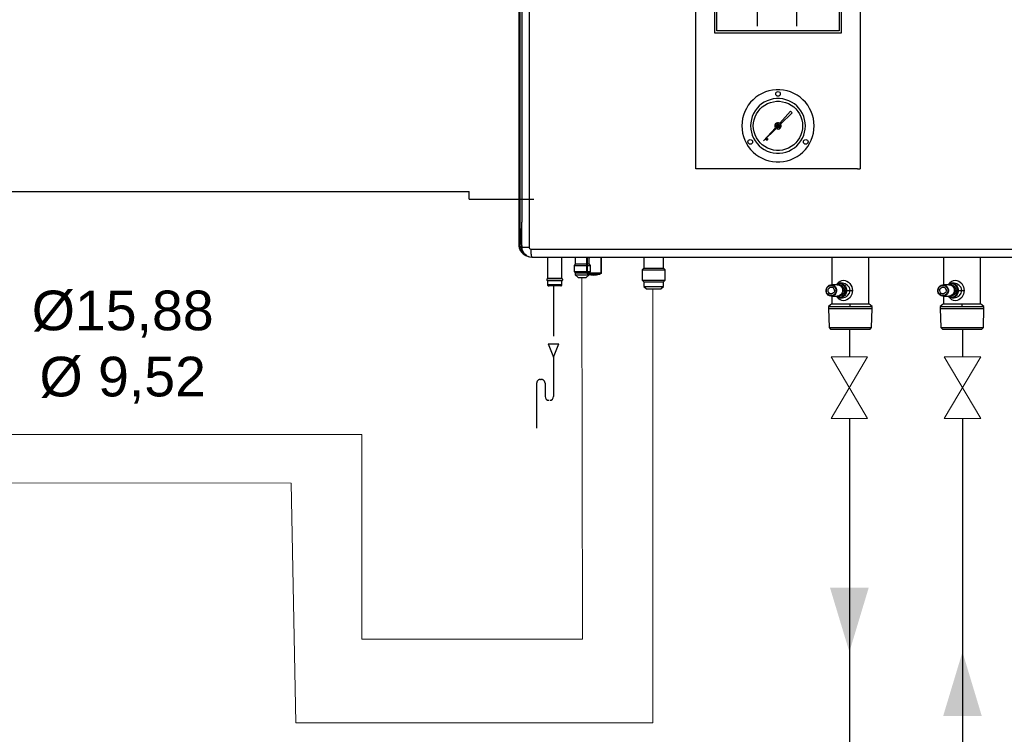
# Model space of a CAD drawing. Header units: millimetres. Extents: x 50532 to 99257, y 49161 to 61325.
# Tile 142 of 256: x 76653 to 77103, y 51396 to 51722. Entities that reach past the tile are written whole.
import ezdxf
from ezdxf.lldxf.tags import DXFTag

# ---------------------------------------------------------------- set-up
doc = ezdxf.new("R2010")
doc.units = ezdxf.units.MM
doc.linetypes.add('CENTER', pattern=[2, 1.25, -0.25, 0.25, -0.25])
doc.linetypes.add('HIDDEN', pattern=[9.525, 6.35, -3.175])
for name, color, linetype in [('AQUAREA', 7, 'Continuous'), ('REFRIGERANTE', 251, 'Continuous'), ('SCRITTE', 7, 'Continuous'), ('SIMBOLI IDRAULICI', 7, 'Continuous')]:
    doc.layers.add(name, color=color, linetype=linetype)
doc.layers.add('COLLEGAMENTI ELETTRICI', color=3, linetype='Continuous', lineweight=30)
doc.layers.add('RITORNO', color=160, linetype='Continuous', lineweight=30)
doc.layers.add('IS_Powrót', color=5, linetype='DASH', lineweight=30, true_color=0x0000ff)
doc.layers.add('IS_Zasilanie', color=1, linetype='SOLID', lineweight=30, true_color=0xff0000)
doc.styles.get("Standard").update_dxf_attribs({"font": 'GOTHIC.TTF'})
tags = doc.linetypes.add('DASH', pattern=[15, 10, -5]).pattern_tags.tags
tags[6:7] = [DXFTag(74, 4), DXFTag(75, 0), DXFTag(340, '0'), DXFTag(46, 0.0), DXFTag(50, 0.0), DXFTag(44, 0.0), DXFTag(45, 0.0)]
tags[4:5] = [DXFTag(74, 4), DXFTag(75, 0), DXFTag(340, '0'), DXFTag(46, 0.0), DXFTag(50, 0.0), DXFTag(44, 0.0), DXFTag(45, 0.0)]
tags = doc.linetypes.add('SOLID', pattern=[10, 10, 0]).pattern_tags.tags
tags[6:7] = [DXFTag(74, 4), DXFTag(75, 0), DXFTag(340, '0'), DXFTag(46, 0.0), DXFTag(50, 0.0), DXFTag(44, 0.0), DXFTag(45, 0.0)]
tags[4:5] = [DXFTag(74, 4), DXFTag(75, 0), DXFTag(340, '0'), DXFTag(46, 0.0), DXFTag(50, 0.0), DXFTag(44, 0.0), DXFTag(45, 0.0)]

# ---------------------------------------------------------------- blocks, each defined once
blk = doc.blocks.new('Rubinetto')
at = {"layer": 'SIMBOLI IDRAULICI', "lineweight": 13}
for p, q in [((-2.587, 0.762), (0, -0.762)), ((0, 0.762), (-2.587, -0.762)), ((-2.587, 0.762), (-2.587, -0.762)), ((0, 0.762), (0, -0.762))]:
    blk.add_line(p, q, dxfattribs=at)
blk = doc.blocks.new('serie h')
at = {"layer": 'AQUAREA', "lineweight": -3}
for p, q in [((21774.58, -263.01), (21774.58, -270.42)), ((21779.51, -263.01), (21779.51, -270.42))]:
    blk.add_line(p, q, dxfattribs=at)
at = {"layer": 'AQUAREA', "linetype": 'HIDDEN'}
for p, q in [((21748.91, -303.14), (21748.91, -310.47)), ((21748.23, -310.47), (21748.91, -312.15)), ((21748.23, -310.47), (21749.58, -310.47)), ((21748.91, -312.15), (21749.58, -310.47)), ((21748.91, -312.15), (21748.91, -317.09)), ((21747.26, -314.93), (21747.36, -314.93)), ((21746.78, -315.41), (21746.78, -321.07)), ((21747.84, -315.41), (21747.84, -317.09))]:
    blk.add_line(p, q, dxfattribs=at)
at = {"layer": 'AQUAREA', "lineweight": -3}
for points in [[(21744.53, -184.99), (21744.53, -297.92)], [(21744.53, -184.99), (21744.53, -297.92)], [(21744.71, -297.92), (21744.71, -184.99)], [(21744.71, -297.92), (21744.71, -184.99)], [(21744.92, -185.12), (21744.92, -277)], [(21744.92, -185.12), (21744.92, -277)], [(21745.84, -185.12), (21745.84, -298.26)], [(21745.84, -185.12), (21745.84, -298.26)], [(21766.85, -288.39), (21766.85, -251.07), (21787.53, -251.07), (21787.53, -288.39)], [(21744.92, -277), (21744.92, -295.12)], [(21781.74, -282.98), (21781.72, -282.52), (21781.65, -282.06), (21781.53, -281.62), (21781.37, -281.18), (21781.17, -280.77), (21780.93, -280.38), (21780.64, -280.01), (21780.33, -279.68), (21779.98, -279.38), (21779.6, -279.11), (21779.19, -278.89), (21778.77, -278.71), (21778.33, -278.57), (21777.88, -278.48), (21777.42, -278.43), (21776.96, -278.43), (21776.5, -278.48), (21776.05, -278.57), (21775.61, -278.71), (21775.18, -278.89), (21774.78, -279.11), (21774.4, -279.38), (21774.05, -279.68), (21773.73, -280.01), (21773.45, -280.38), (21773.21, -280.77), (21773, -281.18), (21772.84, -281.62), (21772.73, -282.06), (21772.66, -282.52), (21772.63, -282.98)], [(21776.9, -278.94), (21776.92, -278.83), (21776.98, -278.74), (21777.08, -278.67), (21777.19, -278.65), (21777.3, -278.67), (21777.4, -278.74), (21777.46, -278.83), (21777.48, -278.94)], [(21777.48, -278.94), (21777.46, -279.06), (21777.4, -279.15), (21777.3, -279.22), (21777.19, -279.24), (21777.08, -279.22), (21776.98, -279.15), (21776.92, -279.06), (21776.9, -278.94)], [(21780.64, -282.98), (21780.61, -282.58), (21780.54, -282.18), (21780.43, -281.8), (21780.27, -281.43), (21780.07, -281.08), (21779.83, -280.76), (21779.55, -280.47), (21779.25, -280.21), (21778.91, -279.99), (21778.55, -279.81), (21778.18, -279.68), (21777.79, -279.58), (21777.39, -279.54), (21776.99, -279.54), (21776.59, -279.58), (21776.2, -279.68), (21775.82, -279.81), (21775.46, -279.99), (21775.13, -280.21), (21774.82, -280.47), (21774.55, -280.76), (21774.31, -281.08), (21774.11, -281.43), (21773.95, -281.8), (21773.83, -282.18), (21773.76, -282.58), (21773.74, -282.98)], [(21774.08, -282.98), (21774.11, -282.59), (21774.18, -282.21), (21774.3, -281.84), (21774.47, -281.48), (21774.68, -281.15), (21774.93, -280.85), (21775.21, -280.59), (21775.53, -280.36), (21775.87, -280.17), (21776.23, -280.03), (21776.61, -279.93), (21776.99, -279.88), (21777.38, -279.88), (21777.77, -279.93), (21778.15, -280.03), (21778.51, -280.17), (21778.85, -280.36), (21779.17, -280.59), (21779.45, -280.85), (21779.7, -281.15), (21779.91, -281.48), (21780.07, -281.84), (21780.19, -282.21), (21780.27, -282.59), (21780.29, -282.98)], [(21778.75, -281.13), (21777.4, -282.63)], [(21777.52, -282.75), (21778.96, -281.33)], [(21778.96, -281.33), (21778.75, -281.13)], [(21777.4, -282.63), (21777.27, -282.58), (21777.13, -282.58), (21777, -282.62), (21776.89, -282.71), (21776.81, -282.83), (21776.79, -282.96), (21776.8, -283.1), (21776.87, -283.22)], [(21776.9, -282.98), (21776.92, -282.87), (21776.99, -282.78), (21777.08, -282.71), (21777.19, -282.69), (21777.3, -282.71), (21777.39, -282.78), (21777.45, -282.87), (21777.47, -282.98)], [(21776.96, -283.31), (21777.09, -283.37), (21777.22, -283.38), (21777.36, -283.34), (21777.47, -283.27), (21777.55, -283.15), (21777.59, -283.02), (21777.58, -282.88), (21777.52, -282.75)], [(21777.03, -282.98), (21777.04, -282.92), (21777.08, -282.87), (21777.13, -282.83), (21777.19, -282.82), (21777.25, -282.83), (21777.3, -282.87), (21777.33, -282.92), (21777.34, -282.98)], [(21772.63, -282.98), (21772.66, -283.44), (21772.73, -283.9), (21772.84, -284.34), (21773, -284.77), (21773.21, -285.19), (21773.45, -285.58), (21773.73, -285.95), (21774.05, -286.28), (21774.4, -286.58), (21774.78, -286.84), (21775.18, -287.07), (21775.61, -287.25), (21776.05, -287.39), (21776.5, -287.48), (21776.96, -287.53), (21777.42, -287.53), (21777.88, -287.48), (21778.33, -287.39), (21778.77, -287.25), (21779.19, -287.07), (21779.6, -286.84), (21779.98, -286.58), (21780.33, -286.28), (21780.64, -285.95), (21780.93, -285.58), (21781.17, -285.19), (21781.37, -284.77), (21781.53, -284.34), (21781.65, -283.9), (21781.72, -283.44), (21781.74, -282.98)], [(21773.74, -282.98), (21773.76, -283.38), (21773.83, -283.77), (21773.95, -284.16), (21774.11, -284.53), (21774.31, -284.87), (21774.55, -285.2), (21774.82, -285.49), (21775.13, -285.74), (21775.46, -285.97), (21775.82, -286.15), (21776.2, -286.28), (21776.59, -286.37), (21776.99, -286.42), (21777.39, -286.42), (21777.79, -286.37), (21778.18, -286.28), (21778.55, -286.15), (21778.91, -285.97), (21779.25, -285.74), (21779.55, -285.49), (21779.83, -285.2), (21780.07, -284.87), (21780.27, -284.53), (21780.43, -284.16), (21780.54, -283.77), (21780.61, -283.38), (21780.64, -282.98)], [(21780.29, -282.98), (21780.27, -283.37), (21780.19, -283.75), (21780.07, -284.12), (21779.91, -284.47), (21779.7, -284.8), (21779.45, -285.1), (21779.17, -285.37), (21778.85, -285.6), (21778.51, -285.79), (21778.15, -285.93), (21777.77, -286.03), (21777.38, -286.08), (21776.99, -286.08), (21776.61, -286.03), (21776.23, -285.93), (21775.87, -285.79), (21775.53, -285.6), (21775.21, -285.37), (21774.93, -285.1), (21774.68, -284.8), (21774.47, -284.47), (21774.3, -284.12), (21774.18, -283.75), (21774.11, -283.37), (21774.08, -282.98)], [(21776.87, -283.22), (21775.38, -284.88)], [(21775.38, -284.88), (21776.96, -283.31)], [(21777.47, -282.98), (21777.45, -283.09), (21777.39, -283.18), (21777.3, -283.24), (21777.19, -283.27), (21777.08, -283.24), (21776.99, -283.18), (21776.92, -283.09), (21776.9, -282.98)], [(21777.03, -282.98), (21777.01, -282.98), (21776.98, -282.98), (21776.96, -282.98), (21776.94, -282.98), (21776.92, -282.98), (21776.91, -282.98), (21776.9, -282.98), (21776.9, -282.98)], [(21777.34, -282.98), (21777.33, -283.04), (21777.3, -283.09), (21777.25, -283.12), (21777.19, -283.14), (21777.13, -283.12), (21777.08, -283.09), (21777.04, -283.04), (21777.03, -282.98)], [(21777.06, -283), (21777.06, -282.95)], [(21777.06, -282.95), (21777.16, -282.95)], [(21777.16, -283), (21777.06, -283)], [(21777.16, -282.95), (21777.16, -282.85)], [(21777.16, -282.85), (21777.21, -282.85)], [(21777.16, -283.11), (21777.16, -283)], [(21777.21, -283.11), (21777.16, -283.11)], [(21777.21, -282.85), (21777.21, -282.95)], [(21777.21, -282.95), (21777.32, -282.95)], [(21777.32, -283), (21777.21, -283)], [(21777.21, -283), (21777.21, -283.11)], [(21777.32, -282.95), (21777.32, -283)], [(21777.47, -282.98), (21777.47, -282.98), (21777.46, -282.98), (21777.45, -282.98), (21777.44, -282.98), (21777.42, -282.98), (21777.39, -282.98), (21777.37, -282.98), (21777.34, -282.98)], [(21773.4, -285), (21773.42, -284.88), (21773.49, -284.79), (21773.58, -284.73), (21773.69, -284.7), (21773.81, -284.73), (21773.9, -284.79), (21773.97, -284.88), (21773.99, -285)], [(21773.99, -285), (21773.97, -285.11), (21773.9, -285.2), (21773.81, -285.27), (21773.69, -285.29), (21773.58, -285.27), (21773.49, -285.2), (21773.42, -285.11), (21773.4, -285)], [(21775.65, -284.67), (21775.66, -284.63), (21775.68, -284.59), (21775.72, -284.57), (21775.77, -284.56), (21775.81, -284.57), (21775.85, -284.59), (21775.87, -284.63), (21775.88, -284.67)], [(21775.88, -284.67), (21775.87, -284.72), (21775.85, -284.76), (21775.81, -284.78), (21775.77, -284.79), (21775.72, -284.78), (21775.68, -284.76), (21775.66, -284.72), (21775.65, -284.67)], [(21780.39, -285), (21780.41, -284.88), (21780.47, -284.79), (21780.57, -284.73), (21780.68, -284.7), (21780.79, -284.73), (21780.89, -284.79), (21780.95, -284.88), (21780.97, -285)], [(21780.97, -285), (21780.95, -285.11), (21780.89, -285.2), (21780.79, -285.27), (21780.68, -285.29), (21780.57, -285.27), (21780.47, -285.2), (21780.41, -285.11), (21780.39, -285)], [(21767.16, -288.39), (21767.1, -288.39), (21767.02, -288.39), (21766.94, -288.39), (21766.85, -288.39)], [(21767.31, -288.39), (21767.16, -288.39)], [(21767.61, -288.39), (21767.53, -288.39), (21767.45, -288.39), (21767.37, -288.39), (21767.31, -288.39)], [(21786.77, -288.39), (21767.61, -288.39)], [(21787.06, -288.39), (21787, -288.39), (21786.93, -288.39), (21786.85, -288.39), (21786.77, -288.39)], [(21787.22, -288.39), (21787.06, -288.39)], [(21787.22, -288.39), (21787.28, -288.39), (21787.36, -288.39), (21787.44, -288.39), (21787.53, -288.39)], [(21744.92, -298.26), (21744.92, -295.12)], [(21744.86, -296.1), (21744.84, -296.07), (21744.83, -296.03), (21744.83, -295.99), (21744.84, -295.96), (21744.86, -295.93), (21744.89, -295.9), (21744.92, -295.89)], [(21744.84, -295.95), (21744.84, -295.97), (21744.84, -296.07)], [(21744.89, -296.18), (21744.89, -296.17), (21744.89, -296.16), (21744.89, -296.15), (21744.88, -296.14), (21744.88, -296.13), (21744.87, -296.12), (21744.87, -296.11), (21744.86, -296.1)], [(21744.89, -297.92), (21744.89, -296.18)], [(21744.89, -296.4), (21744.92, -296.4)], [(21744.53, -297.92), (21744.53, -298.03), (21744.54, -298.14), (21744.56, -298.25), (21744.59, -298.36), (21744.62, -298.46), (21744.67, -298.57), (21744.71, -298.67), (21744.77, -298.76)], [(21744.71, -297.92), (21744.67, -297.92), (21744.64, -297.92), (21744.61, -297.92), (21744.58, -297.92), (21744.56, -297.92), (21744.54, -297.92), (21744.53, -297.92), (21744.53, -297.92)], [(21744.89, -298.61), (21744.85, -298.53), (21744.81, -298.45), (21744.78, -298.37), (21744.76, -298.28), (21744.74, -298.19), (21744.72, -298.1), (21744.71, -298.01), (21744.71, -297.92)], [(21744.77, -298.76), (21744.76, -298.74), (21744.75, -298.73), (21744.75, -298.72), (21744.74, -298.71), (21744.74, -298.71), (21744.75, -298.7)], [(21744.89, -298.61), (21744.87, -298.63), (21744.85, -298.64), (21744.83, -298.65), (21744.8, -298.67), (21744.79, -298.68), (21744.77, -298.69), (21744.76, -298.69), (21744.75, -298.7)], [(21744.85, -298.71), (21744.77, -298.76)], [(21744.77, -298.76), (21744.84, -298.86), (21744.92, -298.95), (21745, -299.04), (21745.09, -299.12), (21745.19, -299.2), (21745.29, -299.26), (21745.39, -299.32), (21745.5, -299.37)], [(21744.85, -298.71), (21744.84, -298.7), (21744.83, -298.68), (21744.83, -298.67), (21744.83, -298.66), (21744.84, -298.65), (21744.84, -298.65)], [(21745.5, -299.27), (21745.41, -299.23), (21745.31, -299.17), (21745.22, -299.11), (21745.13, -299.04), (21745.05, -298.97), (21744.98, -298.89), (21744.91, -298.8), (21744.85, -298.71)], [(21745.11, -298.96), (21744.93, -298.74), (21744.87, -298.63)], [(21745.11, -298.96), (21744.93, -298.74), (21744.87, -298.63)], [(21744.89, -297.92), (21744.89, -297.99), (21744.9, -298.05), (21744.91, -298.11), (21744.92, -298.17)], [(21744.92, -297.92), (21744.89, -297.92)], [(21744.94, -298.58), (21744.89, -298.61)], [(21746.21, -299.55), (21745.92, -299.52), (21745.52, -299.35), (21745.2, -299.06), (21744.99, -298.69), (21744.92, -298.26)], [(21744.92, -298.26), (21744.94, -298.26), (21744.99, -298.26), (21745.07, -298.26), (21745.18, -298.26), (21745.32, -298.26), (21745.48, -298.26), (21745.66, -298.26), (21745.84, -298.26)], [(21744.94, -298.67), (21744.92, -298.62)], [(21744.94, -298.58), (21744.96, -298.57), (21744.97, -298.56)], [(21745.06, -298.82), (21744.94, -298.67)], [(21744.94, -298.67), (21745.01, -298.83), (21745.11, -298.96)], [(21745.84, -298.26), (21745.85, -298.34), (21745.89, -298.42), (21745.96, -298.47), (21746.03, -298.5), (21746.09, -298.51)], [(21746.09, -298.51), (21749.73, -298.51), (21753.39, -298.51), (21757.04, -298.51), (21760.7, -298.51), (21764.36, -298.51), (21768.02, -298.51), (21771.69, -298.51), (21775.36, -298.51), (21779.02, -298.51), (21782.69, -298.51), (21786.35, -298.51), (21790.02, -298.51), (21793.68, -298.51), (21797.34, -298.51), (21800.99, -298.51), (21804.64, -298.51), (21808.29, -298.51)], [(21746.21, -299.55), (21746.18, -299.53), (21746.16, -299.47), (21746.14, -299.37), (21746.12, -299.25), (21746.11, -299.09), (21746.1, -298.91), (21746.09, -298.71), (21746.09, -298.51)], [(21745.17, -299.01), (21745.11, -298.96)], [(21745.15, -298.99), (21745.17, -299.02)], [(21745.5, -299.37), (21745.5, -299.27)], [(21745.5, -299.37), (21745.7, -299.44), (21745.74, -299.44)], [(21808.17, -299.55), (21804.54, -299.55), (21800.9, -299.55), (21797.26, -299.55), (21793.62, -299.55), (21789.97, -299.55), (21786.32, -299.55), (21782.67, -299.55), (21779.01, -299.55), (21775.36, -299.55), (21771.71, -299.55), (21768.06, -299.55), (21764.41, -299.55), (21760.76, -299.55), (21757.12, -299.55), (21753.48, -299.55), (21749.84, -299.55), (21746.21, -299.55)], [(21748.15, -299.55), (21748.15, -302.19)], [(21749.97, -302.19), (21749.97, -299.55)], [(21751.65, -299.55), (21751.65, -300.42)], [(21753.12, -301.52), (21753.12, -299.55)], [(21753.17, -301.52), (21753.17, -299.55)], [(21753.34, -299.55), (21753.48, -299.55)], [(21753.4, -300.42), (21753.4, -299.55)], [(21754.86, -299.55), (21754.86, -301.52)], [(21754.91, -299.55), (21754.91, -301.52)], [(21760.29, -299.55), (21760.29, -300.93)], [(21762.77, -300.93), (21762.77, -299.55)], [(21783.95, -299.55), (21783.95, -303.01)], [(21788.64, -305.42), (21788.64, -299.55)], [(21798.04, -299.55), (21798.04, -303.01)], [(21802.72, -305.42), (21802.72, -299.55)], [(21751.63, -300.42), (21751.49, -300.56)], [(21751.49, -300.56), (21751.5, -300.56), (21751.56, -300.56), (21751.67, -300.56), (21751.81, -300.56), (21751.99, -300.56), (21752.19, -300.56), (21752.41, -300.56), (21752.46, -300.56)], [(21751.49, -300.56), (21751.49, -301.35)], [(21751.49, -301.35), (21751.5, -301.35), (21751.56, -301.35), (21751.67, -301.35), (21751.81, -301.35), (21751.99, -301.35), (21752.19, -301.35), (21752.41, -301.35), (21752.46, -301.35)], [(21751.49, -301.35), (21751.63, -301.49)], [(21752.46, -300.42), (21752.42, -300.42), (21752.22, -300.42), (21752.03, -300.42), (21751.87, -300.42), (21751.75, -300.42), (21751.67, -300.42), (21751.63, -300.42), (21751.63, -300.42)], [(21753.42, -300.42), (21752.46, -300.42)], [(21752.46, -300.56), (21753.56, -300.56)], [(21752.46, -301.35), (21753.56, -301.35)], [(21753.56, -300.56), (21753.42, -300.42)], [(21753.42, -301.49), (21753.56, -301.35)], [(21753.56, -301.35), (21753.56, -300.56)], [(21760.29, -300.93), (21760.08, -301.14)], [(21760.08, -301.14), (21760.11, -301.14), (21760.18, -301.14), (21760.29, -301.14), (21760.45, -301.14), (21760.64, -301.14), (21760.86, -301.14), (21761.1, -301.14), (21761.35, -301.14), (21761.62, -301.14), (21761.88, -301.14), (21762.12, -301.14), (21762.35, -301.14), (21762.55, -301.14), (21762.72, -301.14), (21762.85, -301.14), (21762.93, -301.14), (21762.97, -301.14), (21762.98, -301.14)], [(21760.08, -301.14), (21760.08, -302.41)], [(21760.29, -300.93), (21760.32, -300.93), (21760.39, -300.93), (21760.5, -300.93), (21760.66, -300.93), (21760.84, -300.93), (21761.06, -300.93), (21761.29, -300.93), (21761.53, -300.93)], [(21761.53, -300.93), (21761.77, -300.93), (21762, -300.93), (21762.22, -300.93), (21762.4, -300.93), (21762.56, -300.93), (21762.67, -300.93), (21762.74, -300.93), (21762.77, -300.93)], [(21762.98, -301.14), (21762.77, -300.93)], [(21762.98, -302.41), (21762.98, -301.14)], [(21748.11, -302.25), (21748.09, -302.27), (21748.07, -302.3), (21748.05, -302.33), (21748.05, -302.36), (21748.05, -302.39), (21748.07, -302.43), (21748.09, -302.45), (21748.11, -302.47)], [(21748.15, -302.19), (21748.15, -302.2), (21748.14, -302.21), (21748.14, -302.22), (21748.14, -302.23), (21748.13, -302.23), (21748.13, -302.24), (21748.12, -302.24), (21748.11, -302.25)], [(21748.39, -302.25), (21748.19, -302.25), (21748.11, -302.25)], [(21748.11, -302.47), (21748.12, -302.48), (21748.13, -302.48), (21748.13, -302.49), (21748.14, -302.5), (21748.14, -302.5), (21748.14, -302.51), (21748.15, -302.52), (21748.15, -302.53)], [(21748.11, -302.47), (21748.11, -302.47), (21748.19, -302.47), (21748.39, -302.47)], [(21748.15, -302.19), (21748.15, -302.19), (21748.2, -302.19), (21748.29, -302.19), (21748.41, -302.19)], [(21748.15, -302.53), (21748.15, -303.01)], [(21748.41, -302.53), (21748.29, -302.53), (21748.2, -302.53), (21748.15, -302.53), (21748.15, -302.53)], [(21750, -302.25), (21749.93, -302.25), (21749.72, -302.25), (21749.42, -302.25), (21749.06, -302.25), (21748.7, -302.25), (21748.39, -302.25)], [(21748.39, -302.47), (21748.7, -302.47), (21749.06, -302.47), (21749.42, -302.47), (21749.72, -302.47), (21749.93, -302.47), (21750, -302.47)], [(21748.41, -302.19), (21748.57, -302.19), (21748.76, -302.19), (21748.95, -302.19), (21749.16, -302.19), (21749.36, -302.19), (21749.54, -302.19), (21749.7, -302.19), (21749.83, -302.19), (21749.92, -302.19), (21749.96, -302.19), (21749.97, -302.19)], [(21749.97, -302.53), (21749.96, -302.53), (21749.92, -302.53), (21749.83, -302.53), (21749.7, -302.53), (21749.54, -302.53), (21749.36, -302.53), (21749.16, -302.53), (21748.95, -302.53), (21748.76, -302.53), (21748.57, -302.53), (21748.41, -302.53)], [(21750, -302.25), (21749.99, -302.24), (21749.99, -302.24), (21749.98, -302.23), (21749.98, -302.22), (21749.97, -302.22), (21749.97, -302.21), (21749.97, -302.2), (21749.97, -302.19)], [(21749.97, -302.53), (21749.97, -302.52), (21749.97, -302.51), (21749.97, -302.5), (21749.98, -302.5), (21749.98, -302.49), (21749.99, -302.48), (21749.99, -302.48), (21750, -302.47)], [(21749.97, -303.01), (21749.97, -302.53)], [(21750, -302.47), (21750.03, -302.45), (21750.05, -302.43), (21750.06, -302.39), (21750.07, -302.36), (21750.06, -302.33), (21750.05, -302.3), (21750.03, -302.27), (21750, -302.25)], [(21751.63, -301.49), (21751.64, -301.49), (21751.7, -301.49), (21751.81, -301.49), (21751.95, -301.49), (21752.12, -301.49), (21752.32, -301.49), (21752.46, -301.49)], [(21751.65, -301.49), (21751.65, -301.76)], [(21751.65, -301.76), (21751.65, -301.76), (21751.68, -301.76), (21751.76, -301.76), (21751.88, -301.76), (21752.04, -301.76), (21752.22, -301.76), (21752.42, -301.76), (21752.46, -301.76)], [(21751.65, -301.76), (21752, -302.11)], [(21752, -302.11), (21752, -302.11), (21752.04, -302.11), (21752.12, -302.11), (21752.23, -302.11), (21752.37, -302.11), (21752.46, -302.11)], [(21752.46, -301.49), (21753.42, -301.49)], [(21752.46, -301.76), (21753.4, -301.76)], [(21752.46, -302.11), (21753.04, -302.11)], [(21753.04, -302.11), (21753.4, -301.76)], [(21753.28, -301.71), (21753.18, -301.64), (21753.14, -301.59), (21753.13, -301.56), (21753.12, -301.52)], [(21753.17, -301.52), (21753.14, -301.52), (21753.12, -301.52)], [(21753.33, -301.61), (21753.17, -301.52)], [(21753.17, -301.52), (21754.86, -301.52)], [(21753.28, -301.71), (21753.29, -301.68), (21753.3, -301.66), (21753.32, -301.63), (21753.33, -301.61)], [(21754.69, -301.71), (21754.32, -301.79), (21753.94, -301.82), (21753.59, -301.79), (21753.28, -301.71)], [(21754.67, -301.61), (21753.33, -301.61)], [(21753.33, -301.61), (21753.63, -301.7), (21753.96, -301.73), (21754.31, -301.7), (21754.67, -301.61)], [(21753.4, -301.76), (21753.4, -301.49)], [(21754.86, -301.52), (21754.67, -301.61)], [(21754.67, -301.61), (21754.67, -301.63), (21754.68, -301.66), (21754.68, -301.68), (21754.69, -301.71)], [(21754.91, -301.52), (21754.91, -301.56), (21754.89, -301.59), (21754.83, -301.64), (21754.69, -301.71)], [(21754.91, -301.52), (21754.89, -301.52), (21754.86, -301.52)], [(21760.08, -302.41), (21760.11, -302.41), (21760.18, -302.41), (21760.29, -302.41), (21760.44, -302.41), (21760.63, -302.41), (21760.84, -302.41), (21761.08, -302.41), (21761.33, -302.41), (21761.59, -302.41), (21761.85, -302.41), (21762.1, -302.41), (21762.33, -302.41), (21762.53, -302.41), (21762.7, -302.41), (21762.83, -302.41), (21762.92, -302.41), (21762.97, -302.41), (21762.98, -302.41)], [(21760.08, -302.41), (21760.29, -302.62)], [(21760.29, -302.62), (21760.32, -302.62), (21760.39, -302.62), (21760.5, -302.62), (21760.66, -302.62), (21760.84, -302.62), (21761.06, -302.62), (21761.29, -302.62), (21761.53, -302.62)], [(21760.29, -302.62), (21760.29, -303.21)], [(21761.53, -302.62), (21761.77, -302.62), (21762, -302.62), (21762.22, -302.62), (21762.4, -302.62), (21762.56, -302.62), (21762.67, -302.62), (21762.74, -302.62), (21762.77, -302.62)], [(21762.77, -302.62), (21762.98, -302.41)], [(21762.77, -303.21), (21762.77, -302.62)], [(21784.73, -302.85), (21784.73, -302.84), (21784.86, -302.68), (21785.02, -302.54), (21785.22, -302.46), (21785.43, -302.43), (21785.66, -302.45), (21785.88, -302.54), (21786.08, -302.67), (21786.25, -302.84), (21786.49, -303.25), (21786.58, -303.72)], [(21798.81, -302.85), (21798.81, -302.84), (21798.94, -302.68), (21799.11, -302.54), (21799.3, -302.46), (21799.52, -302.43), (21799.74, -302.45), (21799.96, -302.54), (21800.16, -302.67), (21800.33, -302.84), (21800.58, -303.25), (21800.66, -303.72)], [(21748.15, -303.01), (21748.15, -303.04), (21748.16, -303.06), (21748.17, -303.08), (21748.18, -303.1), (21748.2, -303.12), (21748.23, -303.13), (21748.25, -303.14), (21748.28, -303.14)], [(21748.41, -303.01), (21748.29, -303.01), (21748.2, -303.01), (21748.15, -303.01), (21748.15, -303.01)], [(21748.28, -303.14), (21748.28, -303.14), (21748.28, -303.14), (21748.28, -303.14), (21748.29, -303.14), (21748.3, -303.14), (21748.31, -303.14), (21748.32, -303.14), (21748.34, -303.14)], [(21749.84, -303.14), (21749.78, -303.14), (21749.61, -303.14), (21749.36, -303.14), (21749.06, -303.14), (21748.76, -303.14), (21748.34, -303.14)], [(21749.97, -303.01), (21749.96, -303.01), (21749.92, -303.01), (21749.83, -303.01), (21749.7, -303.01), (21749.54, -303.01), (21749.36, -303.01), (21749.16, -303.01), (21748.95, -303.01), (21748.76, -303.01), (21748.57, -303.01), (21748.41, -303.01)], [(21749.84, -303.14), (21749.86, -303.14), (21749.89, -303.13), (21749.91, -303.12), (21749.93, -303.1), (21749.95, -303.08), (21749.96, -303.06), (21749.97, -303.04), (21749.97, -303.01)], [(21760.29, -303.21), (21760.32, -303.21), (21760.39, -303.21), (21760.5, -303.21), (21760.66, -303.21), (21760.84, -303.21), (21761.06, -303.21), (21761.29, -303.21), (21761.53, -303.21), (21761.77, -303.21), (21762, -303.21), (21762.22, -303.21), (21762.4, -303.21), (21762.56, -303.21), (21762.67, -303.21), (21762.74, -303.21), (21762.77, -303.21)], [(21760.29, -303.21), (21760.62, -303.53)], [(21760.62, -303.53), (21760.64, -303.53), (21760.71, -303.53), (21760.82, -303.53), (21760.96, -303.53), (21761.13, -303.53), (21761.33, -303.53), (21761.53, -303.53)], [(21761.53, -303.53), (21761.73, -303.53), (21761.92, -303.53), (21762.1, -303.53), (21762.24, -303.53), (21762.35, -303.53), (21762.42, -303.53), (21762.44, -303.53)], [(21762.44, -303.53), (21762.77, -303.21)], [(21784.16, -303.06), (21784.31, -303.15), (21784.43, -303.28), (21784.52, -303.44), (21784.57, -303.62), (21784.57, -303.81), (21784.53, -303.99), (21784.45, -304.15), (21784.33, -304.29), (21784.18, -304.38), (21784.01, -304.44), (21783.84, -304.44), (21783.67, -304.39), (21783.52, -304.3), (21783.39, -304.17), (21783.3, -304.01), (21783.25, -303.83), (21783.25, -303.65), (21783.29, -303.47), (21783.38, -303.3), (21783.5, -303.17), (21783.65, -303.07), (21783.81, -303.02), (21783.99, -303.02), (21784.16, -303.06)], [(21784.11, -303.12), (21784.25, -303.21), (21784.37, -303.33), (21784.45, -303.49), (21784.49, -303.66), (21784.49, -303.84), (21784.44, -304.01), (21784.35, -304.15), (21784.22, -304.27), (21784.07, -304.35), (21783.91, -304.38), (21783.75, -304.36), (21783.59, -304.29), (21783.46, -304.19), (21783.36, -304.05), (21783.3, -303.88), (21783.28, -303.71), (21783.31, -303.53), (21783.38, -303.37), (21783.49, -303.24), (21783.63, -303.14), (21783.79, -303.09), (21783.95, -303.08), (21784.11, -303.12)], [(21784.04, -303.33), (21784.15, -303.4), (21784.23, -303.51), (21784.28, -303.64), (21784.29, -303.78), (21784.25, -303.92), (21784.17, -304.03), (21784.06, -304.11), (21783.94, -304.15), (21783.81, -304.15), (21783.68, -304.1), (21783.58, -304), (21783.52, -303.88), (21783.49, -303.74), (21783.51, -303.6), (21783.56, -303.48), (21783.66, -303.38), (21783.78, -303.32), (21783.91, -303.3), (21784.04, -303.33)], [(21784.65, -303.01), (21783.91, -303.01)], [(21784.46, -303.01), (21784.51, -302.97), (21784.66, -302.89), (21784.82, -302.83), (21784.99, -302.82)], [(21784.54, -303.01), (21784.6, -302.98), (21784.77, -302.91), (21784.96, -302.88)], [(21784.65, -303.01), (21784.73, -303.02), (21784.9, -303.06)], [(21784.9, -303.06), (21785.05, -303.15), (21785.17, -303.28), (21785.26, -303.44), (21785.31, -303.62), (21785.31, -303.81), (21785.27, -303.99), (21785.19, -304.15), (21785.07, -304.29), (21784.92, -304.38), (21784.75, -304.44), (21784.65, -304.44)], [(21786.58, -303.72), (21786.5, -304.19), (21786.26, -304.61), (21786.08, -304.78), (21785.88, -304.91), (21785.67, -305), (21785.44, -305.03), (21785.22, -305), (21785.03, -304.91), (21784.86, -304.78), (21784.73, -304.61), (21784.73, -304.6)], [(21784.96, -303.07), (21784.93, -303.07)], [(21784.96, -302.88), (21784.96, -302.87), (21784.96, -302.86), (21784.97, -302.85), (21784.97, -302.84), (21784.97, -302.83), (21784.98, -302.82), (21784.98, -302.82), (21784.99, -302.82)], [(21784.96, -302.88), (21785.15, -302.91), (21785.33, -302.98), (21785.48, -303.09), (21785.61, -303.25), (21785.7, -303.43), (21785.74, -303.63), (21785.74, -303.83), (21785.7, -304.03), (21785.61, -304.21), (21785.48, -304.36), (21785.33, -304.48), (21785.15, -304.55), (21784.96, -304.57)], [(21784.96, -303.07), (21785.02, -303.08), (21785.18, -303.12)], [(21785.18, -303.12), (21785.33, -303.21), (21785.45, -303.33), (21785.53, -303.49), (21785.57, -303.66), (21785.56, -303.84), (21785.51, -304.01), (21785.42, -304.16), (21785.3, -304.27), (21785.15, -304.35), (21784.98, -304.38), (21784.96, -304.38)], [(21784.99, -302.82), (21785.15, -302.83), (21785.31, -302.89), (21785.46, -302.97), (21785.59, -303.08), (21785.69, -303.22), (21785.77, -303.38), (21785.82, -303.55), (21785.83, -303.73)], [(21785.3, -302.82), (21784.99, -302.82)], [(21785.83, -303.73), (21785.82, -303.9), (21785.77, -304.08), (21785.69, -304.23), (21785.59, -304.37), (21785.46, -304.48), (21785.31, -304.57), (21785.15, -304.62), (21784.99, -304.64)], [(21785.01, -303.12), (21785.15, -303.21), (21785.27, -303.33), (21785.35, -303.49), (21785.39, -303.66), (21785.38, -303.84), (21785.33, -304.01), (21785.24, -304.16), (21785.12, -304.27), (21785, -304.34)], [(21786.26, -303.72), (21786.24, -303.54), (21786.18, -303.37), (21785.95, -303.08), (21785.64, -302.89), (21785.47, -302.83), (21785.3, -302.82)], [(21785.3, -303.57), (21785.32, -303.7), (21785.31, -303.87), (21785.3, -303.88)], [(21785.3, -304.64), (21785.47, -304.62), (21785.64, -304.57), (21785.81, -304.48), (21785.88, -304.43), (21785.92, -304.4), (21785.93, -304.39), (21785.94, -304.38), (21785.95, -304.38), (21785.95, -304.37), (21785.95, -304.37), (21785.95, -304.37), (21785.95, -304.37), (21785.95, -304.37), (21785.96, -304.37), (21786.18, -304.08), (21786.24, -303.91), (21786.26, -303.73)], [(21785.83, -303.73), (21786.26, -303.73)], [(21786.26, -303.73), (21786.26, -303.72)], [(21786.26, -303.72), (21786.32, -303.72), (21786.39, -303.72), (21786.48, -303.72), (21786.58, -303.72)], [(21798.24, -303.06), (21798.39, -303.15), (21798.52, -303.28), (21798.6, -303.44), (21798.65, -303.62), (21798.66, -303.81), (21798.61, -303.99), (21798.53, -304.15), (21798.41, -304.29), (21798.26, -304.38), (21798.09, -304.44), (21797.92, -304.44), (21797.75, -304.39), (21797.6, -304.3), (21797.47, -304.17), (21797.38, -304.01), (21797.34, -303.83), (21797.33, -303.65), (21797.37, -303.47), (21797.46, -303.3), (21797.58, -303.17), (21797.73, -303.07), (21797.9, -303.02), (21798.07, -303.02), (21798.24, -303.06)], [(21798.19, -303.12), (21798.34, -303.21), (21798.45, -303.33), (21798.53, -303.49), (21798.57, -303.66), (21798.57, -303.84), (21798.52, -304.01), (21798.43, -304.15), (21798.3, -304.27), (21798.15, -304.35), (21797.99, -304.38), (21797.83, -304.36), (21797.67, -304.29), (21797.54, -304.19), (21797.44, -304.05), (21797.38, -303.88), (21797.37, -303.71), (21797.39, -303.53), (21797.46, -303.37), (21797.57, -303.24), (21797.71, -303.14), (21797.87, -303.09), (21798.03, -303.08), (21798.19, -303.12)], [(21798.12, -303.33), (21798.23, -303.4), (21798.31, -303.51), (21798.36, -303.64), (21798.37, -303.78), (21798.33, -303.92), (21798.25, -304.03), (21798.14, -304.11), (21798.02, -304.15), (21797.89, -304.15), (21797.76, -304.1), (21797.66, -304), (21797.6, -303.88), (21797.57, -303.74), (21797.59, -303.6), (21797.65, -303.48), (21797.74, -303.38), (21797.86, -303.32), (21797.99, -303.3), (21798.12, -303.33)], [(21798.73, -303.01), (21797.99, -303.01)], [(21798.54, -303.01), (21798.6, -302.97), (21798.74, -302.89), (21798.9, -302.83), (21799.07, -302.82)], [(21798.62, -303.01), (21798.68, -302.98), (21798.85, -302.91), (21799.04, -302.88)], [(21798.73, -303.01), (21798.81, -303.02), (21798.98, -303.06)], [(21798.98, -303.06), (21799.13, -303.15), (21799.25, -303.28), (21799.34, -303.44), (21799.39, -303.62), (21799.39, -303.81), (21799.35, -303.99), (21799.27, -304.15), (21799.15, -304.29), (21799, -304.38), (21798.83, -304.44), (21798.73, -304.44)], [(21800.66, -303.72), (21800.58, -304.19), (21800.34, -304.61), (21800.16, -304.78), (21799.97, -304.91), (21799.75, -305), (21799.52, -305.03), (21799.3, -305), (21799.11, -304.91), (21798.95, -304.78), (21798.81, -304.61), (21798.81, -304.6)], [(21799.04, -303.07), (21799.01, -303.07)], [(21799.04, -302.88), (21799.04, -302.87), (21799.04, -302.86), (21799.05, -302.85), (21799.05, -302.84), (21799.05, -302.83), (21799.06, -302.82), (21799.06, -302.82), (21799.07, -302.82)], [(21799.04, -302.88), (21799.23, -302.91), (21799.41, -302.98), (21799.56, -303.09), (21799.69, -303.25), (21799.78, -303.43), (21799.82, -303.63), (21799.82, -303.83), (21799.78, -304.03), (21799.69, -304.21), (21799.56, -304.36), (21799.41, -304.48), (21799.23, -304.55), (21799.04, -304.57)], [(21799.04, -303.07), (21799.1, -303.08), (21799.27, -303.12)], [(21799.27, -303.12), (21799.41, -303.21), (21799.53, -303.33), (21799.61, -303.49), (21799.65, -303.66), (21799.64, -303.84), (21799.59, -304.01), (21799.5, -304.16), (21799.38, -304.27), (21799.23, -304.35), (21799.06, -304.38), (21799.04, -304.38)], [(21799.07, -302.82), (21799.23, -302.83), (21799.39, -302.89), (21799.54, -302.97), (21799.67, -303.08), (21799.77, -303.22), (21799.85, -303.38), (21799.9, -303.55), (21799.91, -303.73)], [(21799.38, -302.82), (21799.07, -302.82)], [(21799.91, -303.73), (21799.9, -303.9), (21799.85, -304.08), (21799.77, -304.23), (21799.67, -304.37), (21799.54, -304.48), (21799.39, -304.57), (21799.23, -304.62), (21799.07, -304.64)], [(21799.09, -303.12), (21799.23, -303.21), (21799.35, -303.33), (21799.43, -303.49), (21799.47, -303.66), (21799.46, -303.84), (21799.41, -304.01), (21799.32, -304.16), (21799.2, -304.27), (21799.08, -304.34)], [(21800.34, -303.72), (21800.32, -303.54), (21800.26, -303.37), (21800.03, -303.08), (21799.72, -302.89), (21799.55, -302.83), (21799.38, -302.82)], [(21799.38, -303.57), (21799.4, -303.7), (21799.39, -303.87), (21799.38, -303.88)], [(21799.38, -304.64), (21799.55, -304.62), (21799.72, -304.57), (21799.89, -304.48), (21799.96, -304.43), (21800, -304.4), (21800.02, -304.39), (21800.03, -304.38), (21800.03, -304.38), (21800.03, -304.37), (21800.03, -304.37), (21800.03, -304.37), (21800.04, -304.37), (21800.04, -304.37), (21800.04, -304.37), (21800.26, -304.08), (21800.32, -303.91), (21800.34, -303.73)], [(21799.91, -303.73), (21800.34, -303.73)], [(21800.34, -303.73), (21800.34, -303.72)], [(21800.34, -303.72), (21800.4, -303.72), (21800.47, -303.72), (21800.56, -303.72), (21800.66, -303.72)], [(21783.91, -304.44), (21784.65, -304.44)], [(21783.95, -304.44), (21783.95, -305.42)], [(21784.99, -304.64), (21784.82, -304.62), (21784.66, -304.57), (21784.51, -304.48), (21784.46, -304.44)], [(21784.96, -304.57), (21784.77, -304.55), (21784.6, -304.48), (21784.54, -304.44)], [(21784.93, -304.38), (21784.96, -304.38)], [(21784.99, -304.64), (21784.98, -304.64), (21784.98, -304.63), (21784.97, -304.63), (21784.97, -304.62), (21784.97, -304.61), (21784.96, -304.6), (21784.96, -304.59), (21784.96, -304.57)], [(21784.99, -304.64), (21785.3, -304.64)], [(21797.99, -304.44), (21798.73, -304.44)], [(21798.04, -304.44), (21798.04, -305.42)], [(21799.07, -304.64), (21798.9, -304.62), (21798.74, -304.57), (21798.6, -304.48), (21798.54, -304.44)], [(21799.04, -304.57), (21798.85, -304.55), (21798.68, -304.48), (21798.62, -304.44)], [(21799.01, -304.38), (21799.04, -304.38)], [(21799.07, -304.64), (21799.06, -304.64), (21799.06, -304.63), (21799.05, -304.63), (21799.05, -304.62), (21799.05, -304.61), (21799.04, -304.6), (21799.04, -304.59), (21799.04, -304.57)], [(21799.07, -304.64), (21799.38, -304.64)], [(21783.95, -305.42), (21783.54, -305.75)], [(21783.54, -305.75), (21783.56, -305.75), (21783.63, -305.75), (21783.75, -305.75), (21783.91, -305.75), (21784.11, -305.75), (21784.35, -305.75), (21784.62, -305.75), (21784.92, -305.75), (21785.24, -305.75), (21785.58, -305.75), (21785.94, -305.75), (21786.3, -305.75)], [(21783.54, -305.75), (21783.54, -306.01)], [(21783.54, -306.01), (21783.56, -306.01), (21783.63, -306.01), (21783.75, -306.01), (21783.91, -306.01), (21784.11, -306.01), (21784.35, -306.01), (21784.62, -306.01), (21784.92, -306.01), (21785.24, -306.01), (21785.58, -306.01), (21785.94, -306.01), (21786.3, -306.01), (21786.66, -306.01), (21787.01, -306.01), (21787.35, -306.01), (21787.67, -306.01), (21787.97, -306.01), (21788.25, -306.01), (21788.48, -306.01), (21788.68, -306.01)], [(21783.54, -306.01), (21783.62, -308.41)], [(21783.95, -305.42), (21783.97, -305.42), (21784.03, -305.42)], [(21784.03, -305.42), (21784.15, -305.42), (21784.3, -305.42), (21784.5, -305.42), (21784.74, -305.42), (21785.01, -305.42), (21785.31, -305.42), (21785.62, -305.42), (21785.96, -305.42), (21786.3, -305.42)], [(21786.3, -305.42), (21786.63, -305.42), (21786.95, -305.42), (21787.26, -305.42), (21787.55, -305.42), (21787.81, -305.42), (21788.05, -305.42), (21788.25, -305.42), (21788.41, -305.42), (21788.53, -305.42), (21788.61, -305.42), (21788.64, -305.42), (21788.64, -305.42)], [(21786.3, -305.75), (21786.3, -305.42)], [(21786.3, -305.75), (21786.66, -305.75), (21787.01, -305.75), (21787.35, -305.75), (21787.67, -305.75), (21787.97, -305.75), (21788.25, -305.75), (21788.48, -305.75), (21788.68, -305.75)], [(21789.05, -305.75), (21788.64, -305.42)], [(21788.68, -305.75), (21788.84, -305.75), (21788.96, -305.75), (21789.03, -305.75), (21789.05, -305.75)], [(21788.68, -306.01), (21788.84, -306.01), (21788.96, -306.01), (21789.03, -306.01), (21789.05, -306.01)], [(21788.98, -308.41), (21789.05, -306.01)], [(21789.05, -306.01), (21789.05, -305.75)], [(21798.04, -305.42), (21797.62, -305.75)], [(21797.62, -305.75), (21797.65, -305.75), (21797.72, -305.75), (21797.83, -305.75), (21797.99, -305.75), (21798.19, -305.75), (21798.43, -305.75), (21798.7, -305.75), (21799, -305.75), (21799.32, -305.75), (21799.66, -305.75), (21800.02, -305.75), (21800.38, -305.75)], [(21797.62, -305.75), (21797.62, -306.01)], [(21797.62, -306.01), (21797.65, -306.01), (21797.72, -306.01), (21797.83, -306.01), (21797.99, -306.01), (21798.19, -306.01), (21798.43, -306.01), (21798.7, -306.01), (21799, -306.01), (21799.32, -306.01), (21799.66, -306.01), (21800.02, -306.01), (21800.38, -306.01), (21800.74, -306.01), (21801.09, -306.01), (21801.43, -306.01), (21801.76, -306.01), (21802.06, -306.01), (21802.33, -306.01), (21802.56, -306.01), (21802.76, -306.01)], [(21797.62, -306.01), (21797.7, -308.41)], [(21798.04, -305.42), (21798.05, -305.42), (21798.12, -305.42)], [(21798.12, -305.42), (21798.23, -305.42), (21798.38, -305.42), (21798.58, -305.42), (21798.82, -305.42), (21799.09, -305.42), (21799.39, -305.42), (21799.71, -305.42), (21800.04, -305.42), (21800.38, -305.42)], [(21800.38, -305.42), (21800.71, -305.42), (21801.03, -305.42), (21801.34, -305.42), (21801.63, -305.42), (21801.9, -305.42), (21802.13, -305.42), (21802.33, -305.42), (21802.49, -305.42), (21802.61, -305.42), (21802.69, -305.42), (21802.72, -305.42), (21802.72, -305.42)], [(21800.38, -305.75), (21800.38, -305.42)], [(21800.38, -305.75), (21800.74, -305.75), (21801.09, -305.75), (21801.43, -305.75), (21801.76, -305.75), (21802.06, -305.75), (21802.33, -305.75), (21802.56, -305.75), (21802.76, -305.75)], [(21803.13, -305.75), (21802.72, -305.42)], [(21802.76, -305.75), (21802.92, -305.75), (21803.04, -305.75), (21803.11, -305.75), (21803.13, -305.75)], [(21802.76, -306.01), (21802.92, -306.01), (21803.04, -306.01), (21803.11, -306.01), (21803.13, -306.01)], [(21803.06, -308.41), (21803.13, -306.01)], [(21803.13, -306.01), (21803.13, -305.75)], [(21783.62, -308.41), (21783.64, -308.41), (21783.71, -308.41), (21783.82, -308.41), (21783.97, -308.41), (21784.17, -308.41), (21784.4, -308.41), (21784.66, -308.41), (21784.96, -308.41), (21785.27, -308.41), (21785.6, -308.41), (21785.95, -308.41), (21786.3, -308.41), (21786.65, -308.41), (21786.99, -308.41), (21787.32, -308.41), (21787.64, -308.41), (21787.93, -308.41), (21788.19, -308.41), (21788.42, -308.41), (21788.62, -308.41)], [(21783.62, -308.41), (21783.82, -308.61)], [(21783.82, -308.61), (21783.82, -308.61), (21783.85, -308.61), (21783.92, -308.61), (21784.05, -308.61), (21784.21, -308.61), (21784.41, -308.61), (21784.65, -308.61), (21784.91, -308.61), (21785.21, -308.61), (21785.52, -308.61), (21785.85, -308.61), (21786.18, -308.61), (21786.52, -308.61), (21786.86, -308.61), (21787.18, -308.61), (21787.49, -308.61), (21787.77, -308.61), (21788.03, -308.61), (21788.26, -308.61), (21788.44, -308.61)], [(21788.44, -308.61), (21788.59, -308.61), (21788.7, -308.61), (21788.76, -308.61), (21788.78, -308.61)], [(21788.62, -308.41), (21788.77, -308.41), (21788.89, -308.41), (21788.95, -308.41), (21788.98, -308.41)], [(21788.78, -308.61), (21788.98, -308.41)], [(21797.7, -308.41), (21797.72, -308.41), (21797.79, -308.41), (21797.9, -308.41), (21798.06, -308.41), (21798.25, -308.41), (21798.48, -308.41), (21798.75, -308.41), (21799.04, -308.41), (21799.35, -308.41), (21799.68, -308.41), (21800.03, -308.41), (21800.38, -308.41), (21800.73, -308.41), (21801.07, -308.41), (21801.4, -308.41), (21801.72, -308.41), (21802.01, -308.41), (21802.27, -308.41), (21802.5, -308.41), (21802.7, -308.41)], [(21797.7, -308.41), (21797.9, -308.61)], [(21797.9, -308.61), (21797.9, -308.61), (21797.93, -308.61), (21798.01, -308.61), (21798.13, -308.61), (21798.29, -308.61), (21798.49, -308.61), (21798.73, -308.61), (21798.99, -308.61), (21799.29, -308.61), (21799.6, -308.61), (21799.93, -308.61), (21800.26, -308.61), (21800.6, -308.61), (21800.94, -308.61), (21801.26, -308.61), (21801.57, -308.61), (21801.85, -308.61), (21802.11, -308.61), (21802.34, -308.61), (21802.53, -308.61)], [(21802.53, -308.61), (21802.67, -308.61), (21802.78, -308.61), (21802.84, -308.61), (21802.86, -308.61)], [(21802.7, -308.41), (21802.85, -308.41), (21802.97, -308.41), (21803.04, -308.41), (21803.06, -308.41)], [(21802.86, -308.61), (21803.06, -308.41)]]:
    blk.add_lwpolyline(points, dxfattribs=at)
for points in [[(21769.22, -254.85), (21785.14, -254.85), (21785.14, -271.29), (21769.22, -271.29)], [(21769.47, -255.08), (21784.88, -255.08), (21784.88, -271.01), (21769.47, -271.01)]]:
    blk.add_lwpolyline(points, close=True, dxfattribs=at)
at = {"layer": 'AQUAREA', "linetype": 'HIDDEN'}
for centre, start, end in [((21747.26, -315.41), 90, 180), ((21747.36, -315.41), 0, 90)]:
    blk.add_arc(centre, 0.479, start, end, dxfattribs=at)
at = {"layer": 'AQUAREA', "linetype": 'Continuous'}
for centre, start, end in [((21748.32, -317.09), 180, 270), ((21748.43, -317.09), 270, 0)]:
    blk.add_arc(centre, 0.479, start, end, dxfattribs=at)

msp = doc.modelspace()

# ---------------------------------------------------------------- linework, layer by layer
at = {"layer": 'COLLEGAMENTI ELETTRICI', "linetype": 'CENTER', "lineweight": 30, "ltscale": 200}
for p, q in [((76609.51, 51643.87, 0), (76858.18, 51643.87, 0)), ((76858.18, 51640.48, 0), (76858.18, 51643.87, 0)), ((76858.18, 51640.48, 0), (76887.77, 51640.48, 0))]:
    msp.add_line(p, q, dxfattribs=at)
at = {"layer": 'IS_Powrót', "ltscale": 2}
for p, q in [((77083.68, 51580.97, 0), (77083.68, 51568.41, 0)), ((77083.68, 51540.11, 0), (77083.68, 51028.18, 0))]:
    msp.add_line(p, q, dxfattribs=at)
at = {"layer": 'IS_Powrót', "ltscale": 25}
msp.add_solid([(77092.51, 51404.07, 0), (77074.83, 51404.07, 0), (77083.68, 51433.41, 0)], dxfattribs=at)
at = {"layer": 'IS_Zasilanie'}
for p, q in [((77031.99, 51580.97, 0), (77031.99, 51568.41, 0)), ((77031.99, 51540.11, 0), (77031.99, 51146.16, 0))]:
    msp.add_line(p, q, dxfattribs=at)
msp.add_solid([(77040.82, 51462.76, 0), (77023.13, 51462.76, 0), (77031.99, 51433.41, 0)], dxfattribs=at)
at = {"layer": 'REFRIGERANTE', "lineweight": 13}
for p, q in [((76910.02, 51439.25, 0), (76909.65, 51604.52, 0)), ((76942.19, 51401, 0), (76942.19, 51599.38, 0)), ((76609.51, 51532.83, 0), (76809.19, 51532.83, 0)), ((76809.24, 51439.25, 0), (76809.19, 51532.83, 0)), ((76609.51, 51510.82, 0), (76776.92, 51510.63, 0)), ((76779.06, 51401, 0), (76776.92, 51510.63, 0)), ((76809.24, 51439.25, 0), (76910.02, 51439.25, 0)), ((76779.06, 51401, 0), (76942.19, 51401, 0))]:
    msp.add_line(p, q, dxfattribs=at)

# ---------------------------------------------------------------- block references
at = {"color": 1, "lineweight": 13, "xscale": 10.94275251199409, "yscale": 10.94275251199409, "zscale": 10.94275251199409, "rotation": 90}
for p in [(77031.99, 51568.41, 0), (77083.68, 51568.41, 0)]:
    msp.add_blockref('Rubinetto', p, dxfattribs=at)
at = {"layer": 'RITORNO', "lineweight": 30, "xscale": 3.627524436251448, "yscale": 3.627524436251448, "zscale": 3.627524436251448}
msp.add_blockref('serie h', (-1997.92, 52700.45, 0), dxfattribs=at)

# ---------------------------------------------------------------- texts
at = {"layer": 'SCRITTE', "insert": (76699.89, 51572.74), "char_height": 18.1376, "width": 152.0981, "attachment_point": 5}
msp.add_mtext('{\\fArial|b0|i0|c238|p34;%%C\\fArial|b0|i0|c0|p34;15,88\\fArial|b0|i0|c238|p34; \\fArial|b0|i0|c0|p34;\\P\\fArial|b0|i0|c238|p34;%%C\\fArial|b0|i0|c0|p34; 9,52}', dxfattribs=at)

doc.saveas('drawing.dxf')
